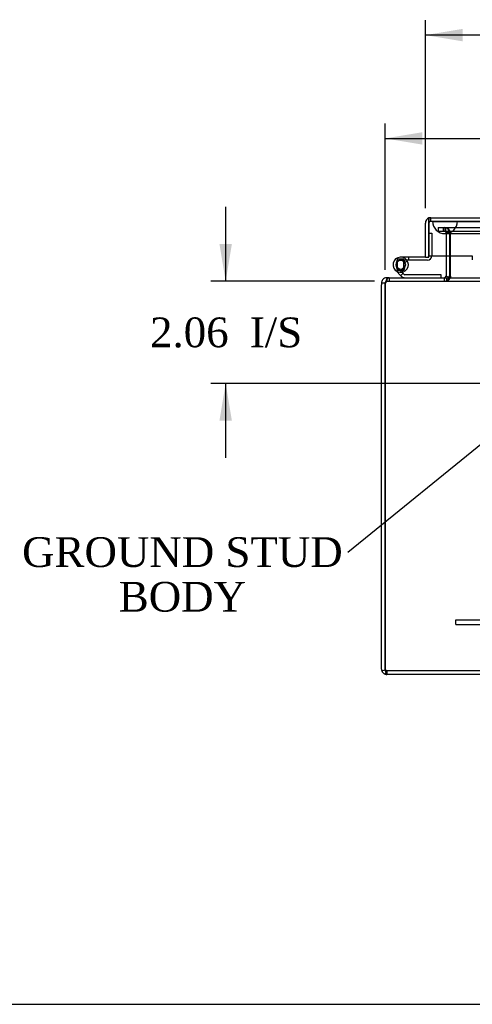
# Model space of a CAD drawing. Header units: inches. Extents: x 0 to 120, y -1 to 80.
# Tile 1 of 53: x 20 to 29, y 0 to 20. Entities that reach past the tile are written whole.
import ezdxf
from ezdxf import colors
from ezdxf.entities.mleader import LeaderData, LeaderLine
from ezdxf.enums import TextEntityAlignment as Align
from ezdxf.lldxf.tags import DXFTag
from ezdxf.math import Vec2, Vec3

# ---------------------------------------------------------------- set-up
doc = ezdxf.new("R2010")
doc.units = ezdxf.units.IN
doc.header["$MEASUREMENT"] = 0
for name, color, linetype in [('COM40675', 7, 'Continuous'), ('COM48468', 7, 'Continuous'), ('COM48473', 7, 'Continuous'), ('COM70220', 7, 'Continuous'), ('Default', 7, 'Continuous'), ('HNG10620-20B', 7, 'Continuous'), ('HNG10620-20C', 7, 'Continuous'), ('HNG10620-20P', 7, 'Continuous')]:
    doc.layers.add(name, color=color, linetype=linetype)
doc.styles.add('SEACAD_Times_New_Roman', font='times.ttf')
tags = doc.linetypes.add('HIDDEN2', pattern=[0.1875, 0.125, -0.0625]).pattern_tags.tags
tags[6:7] = [DXFTag(74, 4), DXFTag(75, 0), DXFTag(340, '0'), DXFTag(46, 0.0), DXFTag(50, 0.0), DXFTag(44, 0.0), DXFTag(45, 0.0)]
tags[4:5] = [DXFTag(74, 4), DXFTag(75, 0), DXFTag(340, '0'), DXFTag(46, 0.0), DXFTag(50, 0.0), DXFTag(44, 0.0), DXFTag(45, 0.0)]
doc.dimstyles.new('HAMMOND_(STH_-_120x80)', dxfattribs={"dimtxt": 0.6, "dimasz": 0.75, "dimexe": 0.3, "dimexo": 0.3, "dimgap": 0.15, "dimtad": 0, "dimtih": 1, "dimtoh": 1, "dimzin": 0, "dimdsep": 46, "dimtxsty": 'SEACAD_Times_New_Roman', "dimblk1": '_SE_FILLED', "dimblk2": '_SE_FILLED', "dimsah": 1, "dimcen": 0.3, "dimadec": 0, "dimazin": 0, "dimtfac": 0.8, "dimtofl": 0, "dimtmove": 1, "dimatfit": 3, "dimfxl": 1, "dimtolj": 1, "dimtzin": 0, "dimarcsym": 0})

# ---------------------------------------------------------------- blocks, each defined once
blk = doc.blocks.new('SE7')
at = {"layer": 'COM40675', "color": 7, "linetype": 'HIDDEN2'}
for p, q in [((28.358, 7.987), (41.358, 7.987)), ((28.358, 7.892), (28.358, 7.987)), ((28.358, 7.892), (41.358, 7.892))]:
    blk.add_line(p, q, dxfattribs=at)
at = {"layer": 'COM48468', "color": 7, "linetype": 'HIDDEN2'}
for p, q in [((28.003, 15.896), (28.003, 15.824)), ((28.003, 15.896), (28.08, 15.896)), ((28.08, 15.896), (28.1, 15.896)), ((28.1, 15.896), (28.145, 15.896)), ((28.1, 15.896), (28.1, 15.824)), ((28.125, 15.824), (28.125, 15.896)), ((28.145, 15.896), (41.572, 15.896)), ((28.158, 15.824), (28.158, 15.896)), ((28.003, 15.824), (28.08, 15.824)), ((28.08, 15.824), (28.1, 15.824)), ((28.1, 15.824), (28.145, 15.824)), ((28.145, 15.824), (41.572, 15.824)), ((28.161, 15.788), (28.161, 15.787)), ((28.161, 15.788), (28.233, 15.788)), ((28.161, 15.787), (28.161, 15.326)), ((28.233, 15.787), (28.161, 15.787)), ((28.233, 15.788), (28.233, 15.787)), ((28.233, 15.787), (28.233, 15.326)), ((28.251, 15.787), (28.25, 15.788)), ((28.251, 15.326), (28.251, 15.787)), ((28.225, 14.899), (28.231, 14.897)), ((28.251, 14.912), (28.251, 14.897)), ((26.966, 14.849), (26.966, 14.811)), ((26.966, 14.811), (27.013, 14.811)), ((27.013, 14.883), (27.013, 14.811)), ((27.013, 14.811), (42.703, 14.811)), ((28.125, 14.883), (28.125, 14.811)), ((28.172, 14.883), (28.172, 14.811)), ((26.951, 6.915), (26.951, 6.966)), ((42.75, 6.955), (26.966, 6.955)), ((26.966, 6.955), (26.966, 6.883))]:
    blk.add_line(p, q, dxfattribs=at)
at = {"layer": 'COM48468', "color": 7, "linetype": 'Continuous'}
for p, q in [((28.161, 15.326), (28.161, 14.919)), ((28.233, 15.326), (28.233, 14.919)), ((28.251, 14.919), (28.251, 15.326)), ((28.161, 14.912), (28.225, 14.899)), ((28.251, 14.912), (28.251, 14.919)), ((26.93, 14.775), (26.858, 14.775)), ((26.858, 14.775), (26.858, 14.742)), ((26.858, 6.991), (26.858, 14.742)), ((26.93, 14.742), (26.93, 14.775)), ((26.93, 6.991), (26.93, 14.742)), ((26.93, 14.742), (26.93, 6.991)), ((27.013, 14.883), (26.966, 14.883)), ((26.966, 14.883), (26.966, 14.849)), ((27.013, 14.883), (38.225, 14.883)), ((26.863, 6.96), (26.93, 6.98)), ((26.93, 6.98), (26.93, 6.991)), ((26.93, 6.991), (26.93, 6.96)), ((28.858, 6.883), (26.966, 6.883))]:
    blk.add_line(p, q, dxfattribs=at)
at = {"layer": 'COM48468', "color": 7, "linetype": 'HIDDEN2'}
for centre, radius, start, end in [((28.125, 15.788), 0.108, 0, 90), ((28.125, 15.788), 0.036, 0, 90), ((28.125, 14.919), 0.108, 270, 348.1804), ((26.983, 14.748), 0.0541, 115.3564, 149.7725), ((26.966, 14.775), 0.036, 90, 143.0095), ((27.017, 14.692), 0.119, 91.5142, 118.4277), ((26.966, 6.991), 0.036, 180, 197.8112), ((26.966, 6.991), 0.036, 197.8112, 238.1143), ((27.728, 6.766), 0.804, 165.9807, 167.2507), ((27.725, 6.766), 0.802, 165.9388, 167.2036), ((26.966, 6.991), 0.036, 238.1143, 270), ((27.725, 6.766), 0.802, 169.5304, 171.1938), ((27.728, 6.766), 0.804, 169.5736, 171.2208)]:
    blk.add_arc(centre, radius, start, end, dxfattribs=at)
at = {"layer": 'COM48468', "color": 7, "linetype": 'Continuous'}
for centre, radius, start, end in [((28.125, 14.919), 0.036, 270.0001, 348.1803), ((28.125, 14.919), 0.036, 348.1804, 0), ((28.163, 15.034), 0.151, 273.7357, 306.0605), ((28.125, 14.919), 0.108, 348.1804, 0), ((26.966, 14.775), 0.108, 143.0094, 180), ((26.966, 14.775), 0.108, 90, 143.0094), ((26.966, 14.775), 0.036, 143.0094, 180), ((27.03, 14.742), 0.1, 160.5543, 180), ((27.112, 14.749), 0.178, 148.8374, 171.2659), ((26.966, 6.991), 0.108, 180, 197.1113), ((26.966, 6.991), 0.108, 197.1113, 251.8777), ((27.728, 6.766), 0.804, 167.2507, 171.2208), ((27.725, 6.766), 0.802, 167.2036, 171.1938), ((26.966, 6.991), 0.108, 251.8777, 270)]:
    blk.add_arc(centre, radius, start, end, dxfattribs=at)
at = {"layer": 'COM48468', "color": 7, "linetype": 'HIDDEN2'}
for major_axis, start_param, end_param in [((0, -0.036), 4.712389, 5.023252), ((0, 0.036), 2.585083, 3.141593)]:
    blk.add_ellipse((26.966, 6.991), major_axis=major_axis, ratio=0.996907, start_param=start_param, end_param=end_param, dxfattribs=at)
at = {"layer": 'COM48468', "color": 7, "linetype": 'Continuous'}
blk.add_ellipse((26.966, 6.991), major_axis=(0, 0.108), ratio=0.996907, start_param=2.825298, end_param=3.141593, dxfattribs=at)
at = {"layer": 'COM48468', "color": 7, "linetype": 'HIDDEN2'}
for points, knots in [([(28.158, 15.896), (28.166, 15.896), (28.174, 15.894), (28.189, 15.883), (28.196, 15.875), (28.212, 15.855), (28.219, 15.843), (28.234, 15.817), (28.242, 15.803), (28.25, 15.788)], [0, 0, 0, 0, 0.25, 0.25, 0.5, 0.5, 0.75, 0.75, 1, 1, 1, 1]), ([(28.158, 15.824), (28.174, 15.824), (28.189, 15.821), (28.219, 15.807), (28.234, 15.798), (28.25, 15.788)], [0, 0, 0, 0, 0.5, 0.5, 1, 1, 1, 1]), ([(28.251, 14.897), (28.245, 14.885), (28.238, 14.874), (28.225, 14.853), (28.219, 14.843), (28.205, 14.828), (28.199, 14.822), (28.186, 14.814), (28.179, 14.811), (28.172, 14.811)], [0, 0, 0, 0, 0.25, 0.25, 0.5, 0.5, 0.75, 0.75, 1, 1, 1, 1]), ([(28.172, 14.811), (28.179, 14.811), (28.186, 14.814), (28.199, 14.822), (28.205, 14.828), (28.219, 14.843), (28.225, 14.853), (28.238, 14.874), (28.245, 14.885), (28.251, 14.897)], [0, 0, 0, 0, 0.25, 0.25, 0.5, 0.5, 0.75, 0.75, 1, 1, 1, 1]), ([(27.013, 14.883), (27.004, 14.883), (26.996, 14.88), (26.978, 14.865), (26.969, 14.854), (26.96, 14.84)], [0, 0, 0, 0, 0.5, 0.5, 1, 1, 1, 1]), ([(26.947, 6.961), (26.949, 6.962), (26.951, 6.964), (26.951, 6.968), (26.949, 6.97), (26.946, 6.974), (26.943, 6.976), (26.938, 6.979), (26.935, 6.98), (26.932, 6.98)], [0, 0, 0, 0, 0.25, 0.25, 0.5, 0.5, 0.75, 0.75, 1, 1, 1, 1])]:
    blk.add_open_spline(points, degree=3, knots=knots, dxfattribs=at)
at = {"layer": 'COM48468', "color": 7, "linetype": 'Continuous'}
for points, knots in [([(26.96, 14.84), (26.969, 14.854), (26.978, 14.865), (26.996, 14.88), (27.004, 14.883), (27.013, 14.883)], [0, 0, 0, 0, 0.5, 0.5, 1, 1, 1, 1]), ([(26.933, 6.889), (26.936, 6.89), (26.939, 6.891), (26.944, 6.895), (26.946, 6.897), (26.948, 6.901), (26.949, 6.904), (26.951, 6.91), (26.951, 6.913), (26.951, 6.923), (26.949, 6.931), (26.944, 6.942), (26.942, 6.946), (26.937, 6.954), (26.934, 6.957), (26.93, 6.96)], [0, 0, 0, 0, 0.125, 0.125, 0.25, 0.25, 0.375, 0.375, 0.5, 0.5, 0.75, 0.75, 0.875, 0.875, 1, 1, 1, 1])]:
    blk.add_open_spline(points, degree=3, knots=knots, dxfattribs=at)
at = {"layer": 'COM48473', "color": 7, "linetype": 'Continuous'}
for p, q in [((27.815, 16.087), (27.815, 15.985)), ((27.815, 15.985), (27.815, 16.087)), ((27.851, 16.093), (41.823, 16.093)), ((27.743, 15.298), (27.743, 15.985)), ((27.815, 15.298), (27.815, 15.985)), ((27.815, 15.985), (27.815, 15.326)), ((27.743, 15.298), (27.815, 15.298)), ((27.815, 15.326), (28.69, 15.326)), ((28.69, 15.326), (28.69, 15.299)), ((28.69, 15.299), (28.69, 15.244))]:
    blk.add_line(p, q, dxfattribs=at)
at = {"layer": 'COM48473', "color": 7, "linetype": 'HIDDEN2'}
for q in [(27.851, 16.093), (41.823, 16.021)]:
    blk.add_line((27.851, 16.021), q, dxfattribs=at)
at = {"layer": 'COM48473', "color": 7, "linetype": 'Continuous'}
for start, end in [(109.4712, 180), (90, 109.4712)]:
    blk.add_arc((27.851, 15.985), 0.108, start, end, dxfattribs=at)
at = {"layer": 'COM48473', "color": 7, "linetype": 'HIDDEN2'}
blk.add_arc((27.851, 15.985), 0.036, 90, 180, dxfattribs=at)
at = {"layer": 'COM48473', "color": 7, "linetype": 'Continuous'}
blk.add_ellipse((27.851, 15.985), major_axis=(0, -0.108), ratio=0.997813, start_param=3.141593, end_param=3.48143, dxfattribs=at)
at = {"layer": 'COM48473', "color": 7, "linetype": 'HIDDEN2'}
blk.add_ellipse((27.851, 15.985), major_axis=(0, -0.036), ratio=0.997813, start_param=3.141593, end_param=4.712389, dxfattribs=at)
at = {"layer": 'COM70220', "color": 7, "linetype": 'HIDDEN2'}
for p, q in [((27.89, 16.02), (28.389, 16.02)), ((27.89, 16.019), (27.89, 16.02)), ((27.89, 16.019), (28.389, 16.019)), ((28.139, 16.017), (27.89, 16.019)), ((28.388, 16.019), (28.139, 16.017)), ((28.139, 16.017), (28.389, 16.017)), ((28.388, 16.02), (28.388, 16.019)), ((28.389, 16.02), (41.327, 16.02)), ((28.389, 16.019), (41.327, 16.019)), ((28.389, 16.017), (41.327, 16.017)), ((28.139, 15.771), (28.389, 15.771)), ((28.389, 15.771), (41.327, 15.771))]:
    blk.add_line(p, q, dxfattribs=at)
blk.add_arc((28.139, 16.021), 0.25, 180, 0, dxfattribs=at)
at = {"layer": 'HNG10620-20B', "color": 7, "linetype": 'Continuous'}
for p, q in [((27.263, 14.91), (27.137, 15.036)), ((27.306, 14.952), (27.179, 15.078)), ((27.291, 14.998), (27.273, 15.055)), ((28.061, 14.943), (27.326, 14.943)), ((28.061, 14.883), (28.061, 14.943))]:
    blk.add_line(p, q, dxfattribs=at)
at = {"layer": 'HNG10620-20B', "color": 7, "linetype": 'HIDDEN2'}
blk.add_line((27.245, 14.927), (27.288, 14.97), dxfattribs=at)
at = {"layer": 'HNG10620-20B', "color": 7, "linetype": 'Continuous'}
for centre, radius, start, end in [((27.245, 15.145), 0.154, 287.1819, 225), ((27.245, 15.145), 0.0938, 287.1819, 225), ((27.326, 14.972), 0.089, 225, 270), ((27.326, 14.972), 0.029, 225, 270)]:
    blk.add_arc(centre, radius, start, end, dxfattribs=at)
at = {"layer": 'HNG10620-20C', "color": 7, "linetype": 'Continuous'}
for p, q in [((27.815, 15.778), (27.815, 15.778)), ((27.399, 15.298), (27.245, 15.298)), ((27.743, 15.298), (27.399, 15.298)), ((27.399, 15.298), (27.399, 15.238)), ((27.399, 15.238), (27.367, 15.238)), ((27.786, 15.238), (27.399, 15.238))]:
    blk.add_line(p, q, dxfattribs=at)
at = {"layer": 'HNG10620-20C', "color": 7, "linetype": 'HIDDEN2'}
for p, q in [((27.815, 15.778), (27.875, 15.778)), ((27.875, 15.778), (27.875, 15.327)), ((27.367, 15.238), (27.245, 15.238)), ((27.381, 15.216), (27.328, 15.188))]:
    blk.add_line(p, q, dxfattribs=at)
at = {"layer": 'HNG10620-20C', "color": 7, "linetype": 'Continuous'}
for centre, radius, start, end in [((27.786, 15.327), 0.089, 270, 0), ((27.245, 15.145), 0.154, 277.4281, 287.1819)]:
    blk.add_arc(centre, radius, start, end, dxfattribs=at)
at = {"layer": 'HNG10620-20C', "color": 7, "linetype": 'HIDDEN2'}
for centre, radius, start, end in [((27.786, 15.327), 0.029, 270, 0), ((27.245, 15.145), 0.154, 225, 277.4281)]:
    blk.add_arc(centre, radius, start, end, dxfattribs=at)
at = {"layer": 'HNG10620-20P', "color": 7, "linetype": 'HIDDEN2'}
for p, q in [((27.18, 15.26), (27.31, 15.26)), ((27.18, 15.03), (27.18, 15.26)), ((27.31, 15.03), (27.31, 15.26)), ((27.31, 15.03), (27.18, 15.03))]:
    blk.add_line(p, q, dxfattribs=at)
at = {"layer": 'HNG10620-20P', "color": 7, "linetype": 'Continuous'}
blk.add_circle((27.245, 15.145), 0.0938, dxfattribs=at)
at = {"layer": 'HNG10620-20P', "color": 7, "linetype": 'HIDDEN2'}
for centre, start, end in [((27.414, 15.14), 152.8996, 179.0278), ((27.414, 15.149), 180.9739, 207.0988), ((27.077, 15.14), 0.9738, 27.0994), ((27.077, 15.149), 332.8994, 359.0278)]:
    blk.add_arc(centre, 0.262, start, end, dxfattribs=at)
blk = doc.blocks.new('DMBLK2008')
at = {"layer": 'Default', "linetype": 'Continuous'}
for points in [[(23.587, 15.561), (23.712, 14.811), (23.837, 15.561)], [(23.587, 12.001), (23.837, 12.001), (23.712, 12.751)]]:
    blk.add_hatch(color=7, dxfattribs=at).paths.add_polyline_path(points)
at = {"layer": 'Default', "color": 7, "linetype": 'Continuous'}
for p, q in [((23.712, 16.311), (23.712, 14.811)), ((26.713, 14.811), (23.412, 14.811)), ((29.88, 12.751), (23.412, 12.751)), ((23.712, 12.751), (23.712, 11.251))]:
    blk.add_line(p, q, dxfattribs=at)
at = {"layer": 'Default', "color": 7, "linetype": 'Continuous', "style": 'SEACAD_Times_New_Roman'}
for s, p in [('I/S', (24.199, 14.081)), ('2.06', (22.186, 14.081))]:
    blk.add_text(s, height=0.6, dxfattribs=at).set_placement(p, align=Align.TOP_LEFT)
blk = doc.blocks.new('_SE_FILLED')
at = {"color": 0}
blk.add_line((0, 0), (-1, 0), dxfattribs=at)
blk.add_solid([(0, 0), (-1, -0.1665), (-1, 0.1665), (0, 0)], dxfattribs=at)
blk = doc.blocks.new('DMBLK2009')
at = {"layer": 'Default', "linetype": 'Continuous'}
for points in [[(27.68, 17.816), (26.93, 17.691), (27.68, 17.566)], [(29.43, 17.816), (29.43, 17.566), (30.18, 17.691)]]:
    blk.add_hatch(color=7, dxfattribs=at).paths.add_polyline_path(points)
at = {"layer": 'Default', "color": 7, "linetype": 'Continuous'}
for p, q in [((26.93, 15.042), (26.93, 17.991)), ((30.18, 13.051), (30.18, 17.991)), ((26.93, 17.691), (30.67, 17.691)), ((30.67, 17.691), (30.97, 17.691))]:
    blk.add_line(p, q, dxfattribs=at)
at = {"layer": 'Default', "color": 7, "linetype": 'Continuous', "style": 'SEACAD_Times_New_Roman'}
for s, p in [('3.25', (31.18, 17.991)), ('I/S', (33.192, 17.991))]:
    blk.add_text(s, height=0.6, dxfattribs=at).set_placement(p, align=Align.TOP_LEFT)
blk = doc.blocks.new('DMBLK2010')
at = {"layer": 'Default', "linetype": 'Continuous'}
for points in [[(28.493, 19.899), (27.743, 19.774), (28.493, 19.649)], [(41.181, 19.899), (41.181, 19.649), (41.931, 19.774)]]:
    blk.add_hatch(color=7, dxfattribs=at).paths.add_polyline_path(points)
at = {"layer": 'Default', "color": 7, "linetype": 'Continuous'}
for p, q in [((27.743, 16.285), (27.743, 20.074)), ((41.931, 16.285), (41.931, 20.074)), ((33.369, 19.774), (27.743, 19.774)), ((41.931, 19.774), (36.306, 19.774))]:
    blk.add_line(p, q, dxfattribs=at)
at = {"layer": 'Default', "color": 7, "linetype": 'Continuous', "style": 'SEACAD_Times_New_Roman'}
for s, p in [('14.19', (33.814, 20.074)), ('DOOR', (33.579, 19.174))]:
    blk.add_text(s, height=0.6, dxfattribs=at).set_placement(p, align=Align.TOP_LEFT)
blk = doc.blocks.new('BORDER')
at = {"layer": 'Default', "color": 7, "linetype": 'Continuous'}
blk.add_line((-41.86, 0), (0, 0), dxfattribs=at)

msp = doc.modelspace()

# ---------------------------------------------------------------- block references
at = {"layer": 'Default', "color": 7, "xscale": 2.85, "yscale": 2.85, "zscale": 2.85}
msp.add_blockref('BORDER', (119.744, 0.233), dxfattribs=at)
at = {"layer": 'Default'}
msp.add_blockref('SE7', (0, 0), dxfattribs=at)

# ---------------------------------------------------------------- dimensions: what is measured, and where the dimension line sits
at = {"layer": 'Default', "color": 7, "linetype": 'Continuous'}
for base, p1, p2, angle, text, picture, middle, dimtype in [((41.931, 19.774), (41.931, 15.985), (27.743, 15.985), 180, '\\A1;<>\\PDOOR', 'DMBLK2010', (34.837, 19.774), 161), ((23.712, 12.751), (27.013, 14.811), (30.18, 12.751), 90, '\\A1;<> I/S', 'DMBLK2008', (23.712, 13.781), 160)]:
    dim = msp.add_linear_dim(base=base, p1=p1, p2=p2, angle=angle, text=text, dimstyle='HAMMOND_(STH_-_120x80)', override={"dimtmove": 0}, dxfattribs=at)
    dim.commit()
    dim.dimension.update_dxf_attribs({"geometry": picture, "text_midpoint": middle, "dimtype": dimtype})
dim = msp.add_linear_dim(base=(30.18, 17.691), p1=(26.93, 14.742), p2=(30.18, 12.751), text='\\A1;<> I/S', dimstyle='HAMMOND_(STH_-_120x80)', dxfattribs=at)
dim.commit()
dim.dimension.update_dxf_attribs({"geometry": 'DMBLK2009', "text_midpoint": (30.97, 17.691), "dimtype": 160})

# ---------------------------------------------------------------- leaders
ml = msp.add_multileader_mtext('Standard', dxfattribs=at)
ml.set_content('{\\pxsm0.9;\\fTimes New Roman|b0||i0||c0|p34;\\W1.;GROUND STUD\\PBODY\\P}', color=7)
ml.set_leader_properties()
ml.build(insert=Vec2(0, 0))
ml.multileader.update_dxf_attribs({"dogleg_length": 0, "arrow_head_size": 0.75})
ctx = ml.context
ctx.base_point, ctx.char_height, ctx.arrow_head_size, ctx.landing_gap_size = Vec3(19.617, 9.135), 0.6, 0.75, 0.21
ctx.text_align_type = 1
notes = []
notes.append((ctx, [(0, (1, 1, 0), (26.181, 9.345), (-1, 0), 0, [(0, [(30.18, 12.595)], 0, [])])]))
ctx.mtext.insert, ctx.mtext.alignment = Vec3(22.839, 9.651), 2
for ctx, leaders in notes:
    for number, flags, end, landing, length, lines in leaders:
        leader = LeaderData()
        leader.index, (leader.has_last_leader_line, leader.has_dogleg_vector, leader.attachment_direction) = number, flags
        leader.last_leader_point, leader.dogleg_vector, leader.dogleg_length = Vec3(end), Vec3(landing), length
        for number, points, colour, breaks in lines:
            line = LeaderLine()
            line.index, line.vertices, line.color, line.breaks = number, Vec3.list(points), colors.encode_raw_color(colour), breaks
            leader.lines.append(line)
        ctx.leaders.append(leader)

doc.saveas('drawing.dxf')
